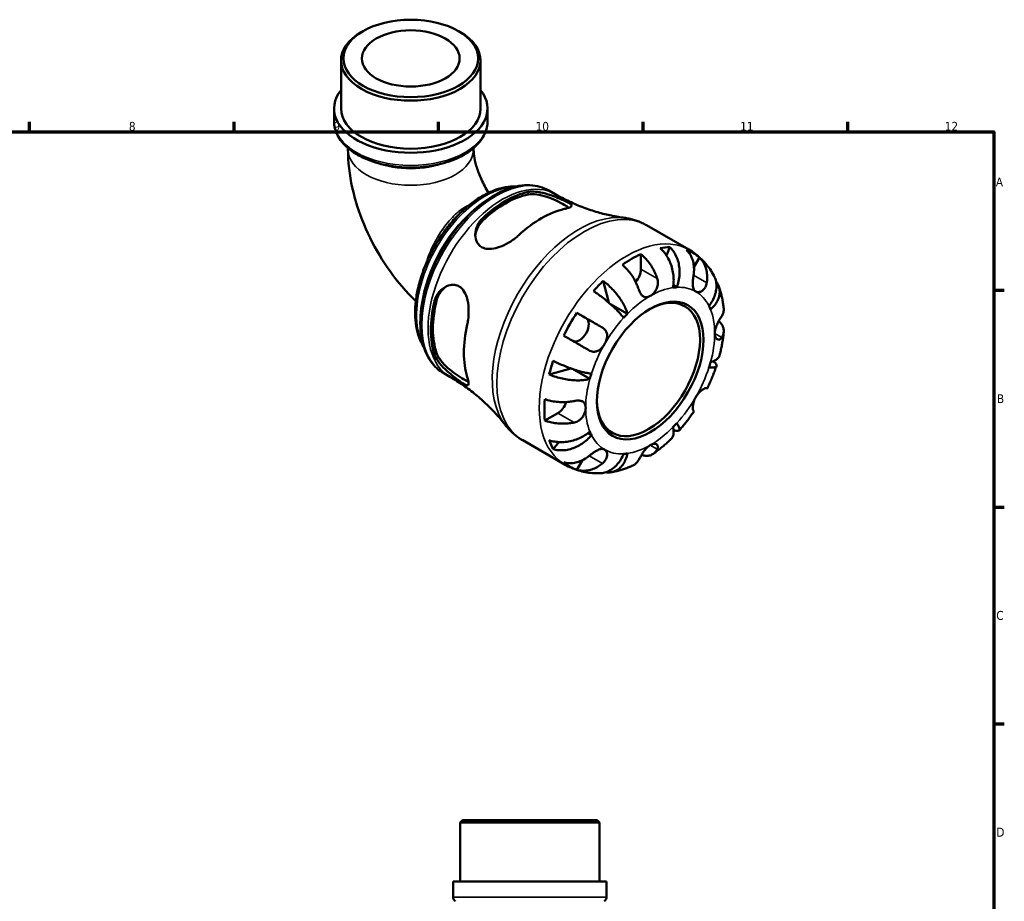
# Model space of a CAD drawing. Header units: millimetres. Extents: x 0 to 902, y -209 to 612.
# Tile 5 of 5: x 487 to 825, y 310 to 612. Entities that reach past the tile are written whole.
import ezdxf

# ---------------------------------------------------------------- set-up
doc = ezdxf.new("R2010")
doc.units = ezdxf.units.MM
for name, color, linetype, lineweight in [('Border (ANSI)', 7, 'Continuous', 70), ('Visible (ANSI)', 7, 'Continuous', 50), ('Visible Narrow (ANSI)', 7, 'Continuous', 35)]:
    doc.layers.add(name, color=color, linetype=linetype, lineweight=lineweight)
doc.styles.add('Note Text (ANSI)', font='tahoma.ttf')

# ---------------------------------------------------------------- blocks, each defined once
blk = doc.blocks.new('Borders Default Border')
at = {"layer": 'Border (ANSI)'}
for p, q in [((490.58, 574), (490.58, 577.45)), ((560.67, 574), (560.67, 577.45)), ((630.75, 574), (630.75, 577.45)), ((700.83, 574), (700.83, 577.45)), ((770.92, 574), (770.92, 577.45)), ((821, 519.75), (824.45, 519.75)), ((821, 445.5), (824.45, 445.5)), ((821, 371.25), (824.45, 371.25))]:
    blk.add_line(p, q, dxfattribs=at)
at = {"layer": 'Border (ANSI)', "flags": 128}
blk.add_lwpolyline([(20, 20), (20, 574), (821, 574), (821, 20), (20, 20)], dxfattribs=at)
at = {"layer": 'Border (ANSI)', "attachment_point": 7, "style": 'Note Text (ANSI)'}
for s, insert, char_height in [('8', (524.63, 574.33), 3.05), ('9', (594.7, 574.34), 3.05), ('10', (663.96, 574.34), 3.048), ('11', (734.04, 574.4), 3.048), ('12', (804.13, 574.4), 3.048), ('A', (821.63, 555.35), 3.05), ('B', (821.99, 481.1), 3.05), ('C', (821.8, 406.8), 3.05), ('D', (821.81, 332.6), 3.05)]:
    blk.add_mtext(s, dxfattribs=dict(at, insert=insert, char_height=char_height))

msp = doc.modelspace()

# ---------------------------------------------------------------- linework, layer by layer
at = {"layer": 'Visible (ANSI)'}
for p, q in [((604.835, 608.535), (604.231, 608.185)), ((637.56, 608.535), (638.163, 608.185)), ((597.296, 582.016), (597.296, 598.49)), ((645.099, 582.016), (645.099, 598.49)), ((594.905, 577.668), (594.905, 582.016)), ((647.489, 577.668), (647.489, 582.016)), ((599.686, 568.473), (599.686, 568.116)), ((642.708, 568.473), (642.708, 568.116)), ((668.525, 553.936), (670.675, 552.698)), ((701.95, 542.044), (716.475, 533.68)), ((709.936, 534.541), (708.8, 531.659)), ((700.04, 532.13), (700.04, 526.993)), ((720.124, 531.029), (718.22, 527.731)), ((687.099, 522.98), (689.007, 515.548)), ((712.327, 520.791), (711.152, 521.467)), ((695.423, 511.682), (689.597, 515.037)), ((678.091, 512.027), (681.233, 510.204)), ((676.035, 493.003), (668.604, 490.946)), ((682.546, 489.379), (676.586, 492.811)), ((632.47, 491.325), (634.62, 490.087)), ((671.578, 477.697), (667.136, 475.139)), ((683.088, 470.147), (681.91, 470.825)), ((659.532, 468.385), (674.058, 460.02)), ((671.919, 467.773), (669.979, 465.335)), ((680.013, 461.554), (678.091, 458.227)), ((638.948, 338.241), (638.098, 337.391)), ((685.901, 337.391), (638.098, 337.391)), ((638.098, 317.241), (638.098, 337.391)), ((638.948, 338.241), (685.051, 338.241)), ((685.051, 338.241), (685.901, 337.391)), ((685.901, 317.241), (685.901, 337.391)), ((688.291, 317.241), (635.708, 317.241)), ((635.708, 311.923), (635.708, 317.241)), ((688.291, 311.923), (688.291, 317.241))]:
    msp.add_line(p, q, dxfattribs=at)
for centre, start, end in [((637.408, 311.923), 180, 240), ((686.591, 311.923), 300, 0)]:
    msp.add_arc(centre, 1.7, start, end, dxfattribs=at)
for centre, major_axis, ratio in [((621.197, 599.184), (-23.052, 0), 0.5758617), ((621.197, 599.184), (-16.731, 0), 0.5758617), ((703.221, 492.269), (-12.9, -22.401), 0.5780931)]:
    msp.add_ellipse(centre, major_axis=major_axis, ratio=ratio, dxfattribs=at)
for centre, major_axis, ratio, start_param, end_param in [((621.197, 598.49), (-23.901, 0), 0.5758617, 5.5016397, 10.2063236), ((621.197, 582.016), (-26.292, 0), 0.5758617, 5.8534856, 9.8544776), ((621.197, 582.016), (-23.901, 0), 0.5758617, 0, 3.1415926), ((653.627, 520.829), (18.032, 31.312), 0.5780931, 0.4741244, 1.0928045), ((653.627, 520.829), (17.529, 30.439), 0.5780931, 0.4649382, 1.1019907), ((666.001, 513.703), (-18.783, -32.618), 0.5780931, 3.6284831, 4.2216311), ((696.858, 495.934), (21.095, 36.633), 0.5780931, 0.3306277, 0.450903), ((696.858, 495.934), (21.095, 36.633), 0.5780931, 6.1745978, 6.3879054), ((696.858, 495.934), (21.095, 36.633), 0.5780931, 0.6768107, 0.8901182), ((696.858, 525.161), (-2.246, -3.9), 0.5780931, 1.2314921, 2.3542608), ((696.858, 495.934), (21.095, 36.633), 0.5780931, 1.1160259, 1.2363012), ((703.221, 492.269), (15.595, 27.081), 0.5780931, 0.3587599, 0.4227708), ((653.627, 520.829), (17.529, 30.439), 0.5780931, 2.0357346, 2.672787), ((702.62, 492.615), (12.476, 21.665), 0.5780931, 2.3710544, 7.0537236), ((653.627, 520.829), (18.032, 31.312), 0.5780931, 2.0449208, 2.6636008), ((703.221, 492.269), (15.595, 27.081), 0.5780931, 5.8565471, 5.920558), ((696.858, 495.934), (21.095, 36.633), 0.5780931, 1.4622089, 1.6755164), ((678.983, 506.307), (2.246, 3.9), 0.5780931, 3.2061083, 6.2812516), ((703.221, 492.269), (-15.595, -27.081), 0.5780931, 4.2857507, 4.3497617), ((666.001, 513.703), (-18.783, -32.618), 0.5780931, 5.1992795, 5.7924274), ((696.858, 495.934), (21.095, 36.633), 0.5780931, 1.901424, 2.0216994), ((703.221, 492.269), (15.595, 27.081), 0.5780931, 5.0711489, 5.1351598), ((703.221, 492.269), (-15.595, -27.081), 0.5780931, 5.0711489, 5.1351598), ((696.858, 495.934), (21.095, 36.633), 0.5780931, 2.247607, 2.4609145), ((671.578, 481.376), (-2.246, -3.9), 0.5780931, 0.7834645, 1.9135438), ((703.221, 492.269), (15.595, 27.081), 0.5780931, 4.2857507, 4.3497617), ((703.221, 492.269), (-15.595, -27.081), 0.5780931, 5.8565471, 5.920558), ((696.858, 495.934), (-21.095, -36.633), 0.5780931, 5.8284149, 5.9486902), ((703.221, 492.269), (-15.595, -27.081), 0.5780931, 0.3587599, 0.4227708), ((696.858, 495.934), (-21.095, -36.633), 0.5780931, 6.1745978, 6.3879054)]:
    msp.add_ellipse(centre, major_axis=major_axis, ratio=ratio, start_param=start_param, end_param=end_param, dxfattribs=at)
for points, knots in [([(594.905, 577.668), (594.905, 576.046), (595.314, 574.43), (596.892, 571.32), (598.104, 569.839), (601.263, 567.11), (603.262, 565.886), (607.8, 563.877), (610.347, 563.097), (615.702, 562.059), (618.51, 561.799), (624.114, 561.814), (626.91, 562.088), (632.231, 563.148), (634.754, 563.934), (639.285, 565.968), (641.291, 567.218), (644.538, 570.087), (645.791, 571.706), (647.172, 574.81), (647.489, 576.237), (647.489, 577.668)], [3.9269908, 3.9269908, 3.9269908, 3.9269908, 4.2112861, 4.2112861, 4.5150346, 4.5150346, 4.8422618, 4.8422618, 5.1732346, 5.1732346, 5.5024105, 5.5024105, 5.830758, 5.830758, 6.1599756, 6.1599756, 6.4909704, 6.4909704, 6.8177877, 6.8177877, 7.0685835, 7.0685835, 7.0685835, 7.0685835]), ([(599.686, 568.116), (599.686, 563.674), (600.219, 559.289), (602.107, 550.673), (603.466, 546.441), (606.884, 538.229), (608.945, 534.25), (613.675, 526.688), (616.345, 523.104), (620.456, 518.487), (621.665, 517.221), (622.917, 516.004)], [3.1415927, 3.1415927, 3.1415927, 3.1415927, 3.4237725, 3.4237725, 3.7059523, 3.7059523, 3.9881321, 3.9881321, 4.270312, 4.270312, 4.3819193, 4.3819193, 4.3819193, 4.3819193]), ([(642.708, 568.116), (642.708, 567.505), (642.759, 566.711), (643.041, 564.793), (643.285, 563.648), (644.021, 561.098), (644.532, 559.679), (645.821, 556.736), (646.613, 555.211), (647.611, 553.564), (647.729, 553.373), (647.848, 553.183)], [3.14159265, 3.14159265, 3.14159265, 3.14159265, 3.32468898, 3.32468898, 3.52255841, 3.52255841, 3.73702857, 3.73702857, 3.96352135, 3.96352135, 3.99348302, 3.99348302, 3.99348302, 3.99348302]), ([(657.192, 555.29), (657.167, 555.292), (657.143, 555.293), (655.98, 555.341), (654.809, 555.259), (652.389, 554.844), (651.138, 554.502), (648.6, 553.564), (647.312, 552.963), (644.743, 551.523), (643.462, 550.681), (640.944, 548.784), (639.707, 547.729), (637.307, 545.436), (636.144, 544.198), (633.92, 541.573), (632.859, 540.186), (630.863, 537.297), (629.927, 535.795), (628.204, 532.713), (627.416, 531.134), (626.006, 527.934), (625.385, 526.314), (624.325, 523.071), (623.887, 521.449), (623.206, 518.241), (622.964, 516.655), (622.686, 513.558), (622.651, 512.047), (622.794, 509.141), (622.972, 507.745), (623.541, 505.114), (623.931, 503.877), (624.765, 501.955), (625.15, 501.22), (625.583, 500.533)], [7.3609946, 7.3609946, 7.3609946, 7.3609946, 7.3643315, 7.3643315, 7.5183381, 7.5183381, 7.6780381, 7.6780381, 7.8410816, 7.8410816, 8.0053112, 8.0053112, 8.1695786, 8.1695786, 8.3335213, 8.3335213, 8.4971039, 8.4971039, 8.6604588, 8.6604588, 8.8237303, 8.8237303, 8.9871155, 8.9871155, 9.1507574, 9.1507574, 9.3147699, 9.3147699, 9.4791123, 9.4791123, 9.6432832, 9.6432832, 9.8059055, 9.8059055, 9.9157537, 9.9157537, 9.9157537, 9.9157537]), ([(668.525, 553.936), (666.591, 555.05), (664.374, 555.662), (659.558, 555.86), (656.944, 555.398), (651.521, 553.425), (648.706, 551.856), (643.232, 547.783), (640.575, 545.272), (635.698, 539.582), (633.476, 536.406), (629.678, 529.707), (628.1, 526.184), (625.744, 519.127), (624.966, 515.593), (624.306, 508.846), (624.427, 505.635), (625.605, 499.881), (626.657, 497.328), (629.342, 493.622), (630.797, 492.288), (632.47, 491.325)], [5.4997209, 5.4997209, 5.4997209, 5.4997209, 5.7929356, 5.7929356, 6.1019464, 6.1019464, 6.4276795, 6.4276795, 6.7555425, 6.7555425, 7.0820997, 7.0820997, 7.4080963, 7.4080963, 7.7347334, 7.7347334, 8.0626536, 8.0626536, 8.3877728, 8.3877728, 8.6413135, 8.6413135, 8.6413135, 8.6413135]), ([(661.405, 553.446), (661.734, 553.514), (662.087, 553.558), (663.406, 553.631), (664.471, 553.531), (666.737, 553.089), (667.942, 552.741), (670.016, 552.027), (670.884, 551.693), (672.358, 551.089), (672.967, 550.827), (674.089, 550.321), (674.58, 550.088), (675.526, 549.597), (675.901, 549.364), (676.404, 548.889), (676.414, 548.666), (675.932, 548.257), (675.487, 548.068), (674.521, 547.786), (674.171, 547.698), (673.779, 547.61)], [-3.0744805, -3.0744805, -3.0744805, -3.0744805, -2.9275472, -2.9275472, -2.5564656, -2.5564656, -2.1770295, -2.1770295, -1.8962541, -1.8962541, -1.6711798, -1.6711798, -1.4362173, -1.4362173, -1.1221314, -1.1221314, -0.7060755, -0.7060755, -0.3297742, -0.3297742, -0.1550611, -0.1550611, -0.1550611, -0.1550611]), ([(661.405, 552.58), (662.217, 552.738), (663.235, 552.747), (665.444, 552.45), (666.635, 552.146), (668.794, 551.429), (669.914, 550.979), (672.015, 550.016), (672.995, 549.506), (674.393, 548.701), (674.932, 548.357), (675.348, 548.044)], [1.3355026, 1.3355026, 1.3355026, 1.3355026, 1.6984425, 1.6984425, 2.0613825, 2.0613825, 2.3942509, 2.3942509, 2.7271193, 2.7271193, 2.9874298, 2.9874298, 2.9874298, 2.9874298]), ([(670.675, 552.698), (672.248, 551.792), (673.858, 550.951), (677.109, 549.416), (678.75, 548.722), (682.02, 547.49), (683.648, 546.951), (686.847, 546.027), (688.419, 545.641), (691.467, 545.011), (692.944, 544.766), (694.358, 544.583)], [5.49972085, 5.49972085, 5.49972085, 5.49972085, 5.54682822, 5.54682822, 5.59393559, 5.59393559, 5.64104296, 5.64104296, 5.68815033, 5.68815033, 5.7352577, 5.7352577, 5.7352577, 5.7352577]), ([(658.223, 538.652), (657.828, 538.285), (657.4, 537.925), (655.975, 536.83), (654.902, 536.146), (652.679, 534.993), (651.522, 534.523), (649.389, 533.98), (648.402, 533.865), (646.827, 534.015), (646.215, 534.182), (645.16, 534.725), (644.723, 535.08), (643.927, 536.053), (643.623, 536.697), (643.221, 538.349), (643.234, 539.391), (643.718, 541.475), (644.205, 542.518), (645.191, 543.814), (645.505, 544.163), (645.849, 544.488)], [-3.1190111, -3.1190111, -3.1190111, -3.1190111, -2.9425218, -2.9425218, -2.5658323, -2.5658323, -2.1866341, -2.1866341, -1.8519842, -1.8519842, -1.611527, -1.611527, -1.3870833, -1.3870833, -1.11061, -1.11061, -0.7372166, -0.7372166, -0.3497412, -0.3497412, -0.1958212, -0.1958212, -0.1958212, -0.1958212]), ([(643.305, 538.341), (643.365, 539.161), (643.566, 540.019), (644.355, 541.875), (645.036, 542.844), (645.849, 543.621)], [0.74366316, 0.74366316, 0.74366316, 0.74366316, 1.02867671, 1.02867671, 1.39161666, 1.39161666, 1.39161666, 1.39161666]), ([(701.95, 542.044), (701.483, 542.313), (701.004, 542.564), (700.029, 543.024), (699.532, 543.234), (698.525, 543.614), (698.014, 543.783), (696.983, 544.081), (696.462, 544.21), (695.414, 544.426), (694.887, 544.514), (694.358, 544.583)], [5.49972085, 5.49972085, 5.49972085, 5.49972085, 5.54682822, 5.54682822, 5.59393559, 5.59393559, 5.64104296, 5.64104296, 5.68815033, 5.68815033, 5.7352577, 5.7352577, 5.7352577, 5.7352577]), ([(711.02, 520.664), (711.144, 521.289), (711.23, 521.999), (711.286, 523.455), (711.254, 524.202), (711.106, 525.571), (710.975, 526.319), (710.604, 527.791), (710.362, 528.514), (709.842, 529.794), (709.515, 530.468), (708.774, 531.733), (708.36, 532.324), (707.559, 533.308), (707.1, 533.794), (706.616, 534.219)], [5.0161165, 5.0161165, 5.0161165, 5.0161165, 5.2257877, 5.2257877, 5.4354588, 5.4354588, 5.6443437, 5.6443437, 5.8532286, 5.8532286, 6.0615671, 6.0615671, 6.2699056, 6.2699056, 6.472482, 6.472482, 6.472482, 6.472482]), ([(709.936, 534.541), (710.393, 534.113), (710.811, 533.624), (711.517, 532.63), (711.867, 532.033), (712.454, 530.753), (712.692, 530.07), (713.033, 528.773), (713.168, 528.04), (713.31, 526.546), (713.317, 525.785), (713.232, 524.393), (713.13, 523.634), (712.803, 522.151), (712.577, 521.428), (712.327, 520.791)], [0.2134337, 0.2134337, 0.2134337, 0.2134337, 0.41601, 0.41601, 0.6243485, 0.6243485, 0.832687, 0.832687, 1.0415719, 1.0415719, 1.2504568, 1.2504568, 1.4601279, 1.4601279, 1.6697991, 1.6697991, 1.6697991, 1.6697991]), ([(718.092, 524.969), (718.177, 525.498), (718.231, 526.053), (718.265, 527.322), (718.213, 528.031), (718.011, 529.285), (717.843, 529.947), (717.375, 531.19), (717.076, 531.772), (716.445, 532.741), (716.059, 533.219), (715.624, 533.64)], [5.50227189, 5.50227189, 5.50227189, 5.50227189, 5.66172607, 5.66172607, 5.87111315, 5.87111315, 6.07951382, 6.07951382, 6.28791448, 6.28791448, 6.49007585, 6.49007585, 6.49007585, 6.49007585]), ([(724.999, 524.883), (724.61, 525.587), (724.184, 526.277), (723.26, 527.619), (722.76, 528.27), (721.688, 529.522), (721.114, 530.123), (719.898, 531.261), (719.255, 531.798), (717.908, 532.798), (717.204, 533.26), (716.475, 533.68)], [5.16364293, 5.16364293, 5.16364293, 5.16364293, 5.23085852, 5.23085852, 5.2980741, 5.2980741, 5.36528969, 5.36528969, 5.43250527, 5.43250527, 5.49972085, 5.49972085, 5.49972085, 5.49972085]), ([(700.04, 532.13), (700.548, 531.716), (701.045, 531.248), (701.939, 530.304), (702.416, 529.74), (703.305, 528.537), (703.718, 527.9), (704.413, 526.693), (704.759, 526.013), (705.284, 524.798), (705.484, 524.267), (705.649, 523.763)], [0.21343841, 0.21343841, 0.21343841, 0.21343841, 0.41559978, 0.41559978, 0.62400044, 0.62400044, 0.8324011, 0.8324011, 1.04178819, 1.04178819, 1.20124236, 1.20124236, 1.20124236, 1.20124236]), ([(720.124, 531.029), (720.559, 530.608), (720.945, 530.129), (721.576, 529.16), (721.875, 528.578), (722.343, 527.335), (722.511, 526.674), (722.713, 525.419), (722.765, 524.71), (722.731, 523.441), (722.677, 522.886), (722.592, 522.358)], [0.21343841, 0.21343841, 0.21343841, 0.21343841, 0.41559978, 0.41559978, 0.62400044, 0.62400044, 0.8324011, 0.8324011, 1.04178819, 1.04178819, 1.20124236, 1.20124236, 1.20124236, 1.20124236]), ([(699.285, 520.098), (699.12, 520.602), (698.92, 521.133), (698.395, 522.348), (698.049, 523.028), (697.354, 524.235), (696.941, 524.873), (696.052, 526.075), (695.575, 526.639), (694.681, 527.583), (694.184, 528.051), (693.676, 528.465)], [5.50227189, 5.50227189, 5.50227189, 5.50227189, 5.66172607, 5.66172607, 5.87111315, 5.87111315, 6.07951382, 6.07951382, 6.28791448, 6.28791448, 6.49007585, 6.49007585, 6.49007585, 6.49007585]), ([(687.099, 522.98), (687.635, 522.585), (688.173, 522.145), (689.16, 521.268), (689.7, 520.749), (690.739, 519.656), (691.238, 519.081), (692.107, 518.002), (692.556, 517.398), (693.376, 516.184), (693.746, 515.574), (694.351, 514.468), (694.641, 513.87), (695.116, 512.719), (695.299, 512.164), (695.423, 511.682)], [0.2134337, 0.2134337, 0.2134337, 0.2134337, 0.41601, 0.41601, 0.6243485, 0.6243485, 0.832687, 0.832687, 1.0415719, 1.0415719, 1.2504568, 1.2504568, 1.4601279, 1.4601279, 1.6697991, 1.6697991, 1.6697991, 1.6697991]), ([(705.649, 523.763), (705.718, 523.553), (705.772, 523.336), (705.85, 522.898), (705.873, 522.676), (705.888, 522.172), (705.871, 521.89), (705.751, 521.104), (705.593, 520.615), (705.121, 519.654), (704.802, 519.2), (704.06, 518.395), (703.643, 518.06), (703.221, 517.817)], [-0.72877811, -0.72877811, -0.72877811, -0.72877811, -0.65864576, -0.65864576, -0.58948737, -0.58948737, -0.50282865, -0.50282865, -0.34782332, -0.34782332, -0.17870564, -0.17870564, 0, 0, 0, 0]), ([(718.846, 519.332), (718.676, 519.431), (718.526, 519.563), (718.26, 519.901), (718.149, 520.11), (717.946, 520.674), (717.876, 521.051), (717.812, 521.873), (717.814, 522.305), (717.856, 523.075), (717.885, 523.397), (717.955, 524.032), (717.996, 524.343), (718.058, 524.757), (718.075, 524.863), (718.092, 524.969)], [0, 0, 0, 0, 0.10230486, 0.10230486, 0.2116531, 0.2116531, 0.35868741, 0.35868741, 0.49861539, 0.49861539, 0.59613895, 0.59613895, 0.69034298, 0.69034298, 0.72355027, 0.72355027, 0.72355027, 0.72355027]), ([(723.355, 514.39), (723.781, 514.926), (724.198, 515.538), (724.899, 516.804), (725.184, 517.457), (725.593, 518.661), (725.755, 519.324), (725.929, 520.634), (725.942, 521.282), (725.847, 522.436), (725.731, 523.048), (725.398, 524.072), (725.21, 524.498), (724.998, 524.883)], [5.0161165, 5.0161165, 5.0161165, 5.0161165, 5.2257877, 5.2257877, 5.4354588, 5.4354588, 5.6443437, 5.6443437, 5.8532286, 5.8532286, 6.0615671, 6.0615671, 6.2218679, 6.2218679, 6.2218679, 6.2218679]), ([(629.29, 515.807), (629.395, 516.247), (629.532, 516.674), (630.127, 518.121), (630.745, 519.038), (632.259, 520.529), (633.163, 521.097), (634.818, 521.627), (635.541, 521.705), (636.802, 521.529), (637.335, 521.34), (638.335, 520.727), (638.783, 520.303), (639.684, 519.1), (640.075, 518.265), (640.741, 516.139), (640.942, 514.782), (641.059, 512.156), (641.002, 510.883), (640.765, 509.106), (640.668, 508.56), (640.548, 508.038)], [-3.0744805, -3.0744805, -3.0744805, -3.0744805, -2.9275472, -2.9275472, -2.5564656, -2.5564656, -2.1770295, -2.1770295, -1.8962541, -1.8962541, -1.6711798, -1.6711798, -1.4362173, -1.4362173, -1.1221314, -1.1221314, -0.7060755, -0.7060755, -0.3297742, -0.3297742, -0.1550611, -0.1550611, -0.1550611, -0.1550611]), ([(630.039, 516.238), (630.307, 517.332), (630.806, 518.408), (632.024, 520.027), (632.673, 520.635), (633.359, 521.1)], [1.33550259, 1.33550259, 1.33550259, 1.33550259, 1.69844254, 1.69844254, 1.98540173, 1.98540173, 1.98540173, 1.98540173]), ([(703.221, 517.817), (702.925, 517.647), (702.631, 517.525), (701.999, 517.373), (701.669, 517.368), (701.074, 517.524), (700.811, 517.668), (700.353, 518.066), (700.158, 518.3), (699.868, 518.75), (699.763, 518.939), (699.578, 519.323), (699.496, 519.515), (699.373, 519.84), (699.328, 519.968), (699.285, 520.098)], [0, 0, 0, 0, 0.1255823, 0.1255823, 0.27758688, 0.27758688, 0.41565829, 0.41565829, 0.53558864, 0.53558864, 0.6106285, 0.6106285, 0.67830711, 0.67830711, 0.7205994, 0.7205994, 0.7205994, 0.7205994]), ([(722.592, 522.358), (722.571, 522.225), (722.544, 522.093), (722.445, 521.673), (722.353, 521.395), (722.116, 520.854), (721.97, 520.597), (721.564, 520.036), (721.288, 519.767), (720.629, 519.317), (720.247, 519.173), (719.499, 519.09), (719.144, 519.159), (718.846, 519.332)], [-0.72474413, -0.72474413, -0.72474413, -0.72474413, -0.68292689, -0.68292689, -0.58946764, -0.58946764, -0.49014387, -0.49014387, -0.34933517, -0.34933517, -0.17856496, -0.17856496, 0, 0, 0, 0]), ([(725.763, 522.783), (725.899, 522.614), (726.021, 522.444), (726.401, 521.855), (726.636, 521.368), (726.949, 520.351), (727.027, 519.821), (727.048, 518.831), (726.992, 518.281), (726.722, 517.181), (726.509, 516.632), (726.003, 515.642), (725.663, 515.111), (724.849, 514.095), (724.375, 513.61), (723.897, 513.191)], [0.3325797, 0.3325797, 0.3325797, 0.3325797, 0.41601, 0.41601, 0.6243485, 0.6243485, 0.832687, 0.832687, 1.0415719, 1.0415719, 1.2504568, 1.2504568, 1.4601279, 1.4601279, 1.6697991, 1.6697991, 1.6697991, 1.6697991]), ([(728.41, 513.56), (728.356, 514.075), (728.291, 514.589), (728.138, 515.612), (728.05, 516.122), (727.849, 517.138), (727.737, 517.643), (727.486, 518.649), (727.348, 519.15), (727.045, 520.145), (726.88, 520.639), (726.701, 521.13)], [4.82600357, 4.82600357, 4.82600357, 4.82600357, 4.87035725, 4.87035725, 4.91471093, 4.91471093, 4.95906462, 4.95906462, 5.0034183, 5.0034183, 5.04777198, 5.04777198, 5.04777198, 5.04777198]), ([(694.116, 510.304), (693.866, 510.652), (693.543, 511.06), (692.797, 511.925), (692.373, 512.382), (691.534, 513.241), (691.041, 513.721), (689.992, 514.693), (689.436, 515.184), (688.388, 516.074), (687.799, 516.555), (686.607, 517.487), (686.003, 517.938), (684.92, 518.714), (684.343, 519.112), (683.78, 519.479)], [5.0161165, 5.0161165, 5.0161165, 5.0161165, 5.2257877, 5.2257877, 5.4354588, 5.4354588, 5.6443437, 5.6443437, 5.8532286, 5.8532286, 6.0615671, 6.0615671, 6.2699056, 6.2699056, 6.472482, 6.472482, 6.472482, 6.472482]), ([(727.746, 510.939), (727.935, 511.238), (728.094, 511.56), (728.359, 512.317), (728.429, 512.756), (728.431, 513.288), (728.424, 513.423), (728.409, 513.56)], [5.50227189, 5.50227189, 5.50227189, 5.50227189, 5.66172607, 5.66172607, 5.87111315, 5.87111315, 5.93913111, 5.93913111, 5.93913111, 5.93913111]), ([(678.091, 512.027), (678.674, 511.691), (679.282, 511.34), (680.438, 510.673), (681.092, 510.296), (682.404, 509.539), (683.061, 509.159), (684.25, 508.473), (684.89, 508.103), (685.973, 507.476), (686.427, 507.214), (686.842, 506.974)], [0.21343841, 0.21343841, 0.21343841, 0.21343841, 0.41559978, 0.41559978, 0.62400044, 0.62400044, 0.8324011, 0.8324011, 1.04178819, 1.04178819, 1.20124236, 1.20124236, 1.20124236, 1.20124236]), ([(725.319, 504.994), (725.319, 505.322), (725.357, 505.669), (725.511, 506.427), (725.634, 506.835), (725.989, 507.781), (726.238, 508.309), (726.672, 509.138), (726.846, 509.448), (727.144, 509.96), (727.268, 510.168), (727.51, 510.563), (727.625, 510.748), (727.735, 510.922), (727.741, 510.931), (727.746, 510.939)], [-3.12621297, -3.12621297, -3.12621297, -3.12621297, -3.00592131, -3.00592131, -2.87295675, -2.87295675, -2.69789372, -2.69789372, -2.58338701, -2.58338701, -2.49547573, -2.49547573, -2.40310236, -2.40310236, -2.39831682, -2.39831682, -2.39831682, -2.39831682]), ([(686.842, 506.974), (686.947, 506.913), (687.048, 506.849), (687.362, 506.626), (687.557, 506.453), (687.907, 506.056), (688.057, 505.832), (688.34, 505.242), (688.436, 504.865), (688.498, 503.975), (688.431, 503.462), (688.131, 502.395), (687.894, 501.852), (687.596, 501.336)], [-0.72474413, -0.72474413, -0.72474413, -0.72474413, -0.68292689, -0.68292689, -0.58946764, -0.58946764, -0.49014387, -0.49014387, -0.34933517, -0.34933517, -0.17856496, -0.17856496, 0, 0, 0, 0]), ([(726.729, 509.235), (727.068, 508.922), (727.356, 508.595), (727.846, 507.912), (728.072, 507.493), (728.365, 506.637), (728.432, 506.2), (728.429, 505.398), (728.359, 504.959), (728.094, 504.202), (727.935, 503.88), (727.746, 503.582)], [0.23899129, 0.23899129, 0.23899129, 0.23899129, 0.41559978, 0.41559978, 0.62400044, 0.62400044, 0.8324011, 0.8324011, 1.04178819, 1.04178819, 1.20124236, 1.20124236, 1.20124236, 1.20124236]), ([(682.342, 499.179), (681.927, 499.42), (681.473, 499.682), (680.39, 500.308), (679.75, 500.678), (678.561, 501.365), (677.904, 501.745), (676.592, 502.502), (675.938, 502.879), (674.782, 503.546), (674.174, 503.897), (673.591, 504.233)], [5.50227189, 5.50227189, 5.50227189, 5.50227189, 5.66172607, 5.66172607, 5.87111315, 5.87111315, 6.07951382, 6.07951382, 6.28791448, 6.28791448, 6.49007585, 6.49007585, 6.49007585, 6.49007585]), ([(727.746, 503.582), (727.688, 503.489), (727.626, 503.404), (727.453, 503.197), (727.337, 503.091), (727.078, 502.922), (726.936, 502.865), (726.574, 502.812), (726.355, 502.86), (725.915, 503.134), (725.707, 503.387), (725.403, 504.073), (725.319, 504.508), (725.319, 504.994)], [-0.71968867, -0.71968867, -0.71968867, -0.71968867, -0.66913349, -0.66913349, -0.58448293, -0.58448293, -0.49008499, -0.49008499, -0.34765985, -0.34765985, -0.17827673, -0.17827673, 0, 0, 0, 0]), ([(726.976, 497.456), (727.115, 497.988), (727.246, 498.52), (727.49, 499.587), (727.604, 500.12), (727.814, 501.187), (727.91, 501.721), (728.085, 502.789), (728.163, 503.323), (728.302, 504.389), (728.363, 504.923), (728.413, 505.455)], [4.37131068, 4.37131068, 4.37131068, 4.37131068, 4.41626876, 4.41626876, 4.46122684, 4.46122684, 4.50618492, 4.50618492, 4.551143, 4.551143, 4.59610108, 4.59610108, 4.59610108, 4.59610108]), ([(687.596, 501.336), (687.426, 501.041), (687.237, 500.758), (686.812, 500.21), (686.576, 499.949), (685.987, 499.411), (685.626, 499.161), (684.883, 498.822), (684.51, 498.728), (683.865, 498.698), (683.6, 498.722), (683.085, 498.838), (682.837, 498.927), (682.51, 499.086), (682.425, 499.131), (682.342, 499.179)], [0, 0, 0, 0, 0.10230486, 0.10230486, 0.2116531, 0.2116531, 0.35868741, 0.35868741, 0.49861539, 0.49861539, 0.59613895, 0.59613895, 0.69034298, 0.69034298, 0.72355027, 0.72355027, 0.72355027, 0.72355027]), ([(640.548, 490.052), (640.669, 489.665), (640.767, 489.313), (641.003, 488.332), (641.059, 487.85), (640.946, 487.253), (640.774, 487.139), (640.177, 487.263), (639.782, 487.46), (638.862, 488.034), (638.411, 488.34), (637.411, 489.054), (636.885, 489.443), (635.642, 490.398), (634.932, 490.969), (633.298, 492.377), (632.401, 493.23), (630.836, 494.993), (630.176, 495.906), (629.545, 497.142), (629.399, 497.486), (629.29, 497.821)], [-3.1190111, -3.1190111, -3.1190111, -3.1190111, -2.9425218, -2.9425218, -2.5658323, -2.5658323, -2.1866341, -2.1866341, -1.8519842, -1.8519842, -1.611527, -1.611527, -1.3870833, -1.3870833, -1.11061, -1.11061, -0.7372166, -0.7372166, -0.3497412, -0.3497412, -0.1958212, -0.1958212, -0.1958212, -0.1958212]), ([(640.96, 488.434), (640.475, 488.636), (639.898, 488.933), (639.275, 489.291), (638.49, 489.743), (637.559, 490.336), (635.674, 491.672), (634.724, 492.418), (633.024, 493.93), (632.166, 494.811), (630.806, 496.579), (630.307, 497.467), (630.039, 498.252)], [-0.2643037, -0.2643037, -0.2643037, -0.2643037, 0, 0, 0, 0.3328684, 0.3328684, 0.6657368, 0.6657368, 1.0286767, 1.0286767, 1.3916167, 1.3916167, 1.3916167, 1.3916167]), ([(723.897, 495.158), (724.375, 495.291), (724.849, 495.463), (725.663, 495.867), (726.003, 496.099), (726.509, 496.56), (726.722, 496.832), (726.907, 497.232), (726.947, 497.344), (726.976, 497.456)], [5.01611651, 5.01611651, 5.01611651, 5.01611651, 5.22578768, 5.22578768, 5.43545884, 5.43545884, 5.64434374, 5.64434374, 5.72233752, 5.72233752, 5.72233752, 5.72233752]), ([(669.979, 495.576), (670.579, 495.273), (671.213, 494.972), (672.427, 494.423), (673.119, 494.126), (674.523, 493.559), (675.233, 493.29), (676.528, 492.827), (677.231, 492.59), (678.596, 492.166), (679.258, 491.979), (680.421, 491.679), (681.028, 491.54), (682.148, 491.323), (682.662, 491.246), (683.088, 491.202)], [0.2134337, 0.2134337, 0.2134337, 0.2134337, 0.41601, 0.41601, 0.6243485, 0.6243485, 0.832687, 0.832687, 1.0415719, 1.0415719, 1.2504568, 1.2504568, 1.4601279, 1.4601279, 1.6697991, 1.6697991, 1.6697991, 1.6697991]), ([(722.75, 486.132), (722.995, 486.634), (723.233, 487.138), (723.695, 488.15), (723.92, 488.659), (724.354, 489.681), (724.565, 490.194), (724.971, 491.225), (725.166, 491.741), (725.543, 492.778), (725.724, 493.298), (725.897, 493.819)], [4.04637386, 4.04637386, 4.04637386, 4.04637386, 4.09079781, 4.09079781, 4.13522176, 4.13522176, 4.17964571, 4.17964571, 4.22406965, 4.22406965, 4.2684936, 4.2684936, 4.2684936, 4.2684936]), ([(724.83, 495.474), (725.11, 495.237), (725.361, 494.994), (725.731, 494.543), (725.847, 494.336), (725.942, 493.999), (725.929, 493.838), (725.755, 493.576), (725.593, 493.475), (725.184, 493.341), (724.899, 493.295), (724.198, 493.27), (723.781, 493.291), (723.355, 493.336)], [0.4227025, 0.4227025, 0.4227025, 0.4227025, 0.6243485, 0.6243485, 0.832687, 0.832687, 1.0415719, 1.0415719, 1.2504568, 1.2504568, 1.4601279, 1.4601279, 1.6697991, 1.6697991, 1.6697991, 1.6697991]), ([(653.526, 473.676), (652.658, 474.807), (651.705, 475.962), (649.629, 478.282), (648.507, 479.448), (646.102, 481.751), (644.819, 482.889), (642.112, 485.098), (640.688, 486.17), (637.728, 488.211), (636.193, 489.181), (634.62, 490.087)], [2.12259135, 2.12259135, 2.12259135, 2.12259135, 2.16969872, 2.16969872, 2.21680609, 2.21680609, 2.26391346, 2.26391346, 2.31102083, 2.31102083, 2.3581282, 2.3581282, 2.3581282, 2.3581282]), ([(682.546, 489.379), (682.068, 489.247), (681.497, 489.13), (680.264, 488.967), (679.602, 488.922), (678.342, 488.894), (677.629, 488.91), (676.168, 489.013), (675.421, 489.101), (674.053, 489.314), (673.305, 489.46), (671.838, 489.813), (671.119, 490.02), (669.865, 490.436), (669.215, 490.68), (668.604, 490.946)], [5.0161165, 5.0161165, 5.0161165, 5.0161165, 5.2257877, 5.2257877, 5.4354588, 5.4354588, 5.6443437, 5.6443437, 5.8532286, 5.8532286, 6.0615671, 6.0615671, 6.2699056, 6.2699056, 6.472482, 6.472482, 6.472482, 6.472482]), ([(718.846, 483.201), (719.017, 483.497), (719.207, 483.78), (719.628, 484.33), (719.86, 484.592), (720.419, 485.148), (720.746, 485.417), (721.348, 485.838), (721.618, 485.991), (722.01, 486.167), (722.15, 486.214), (722.378, 486.264), (722.467, 486.266), (722.555, 486.245), (722.575, 486.237), (722.592, 486.227)], [0, 0, 0, 0, 0.10230486, 0.10230486, 0.2116531, 0.2116531, 0.35868741, 0.35868741, 0.49861539, 0.49861539, 0.59613895, 0.59613895, 0.69034298, 0.69034298, 0.72355027, 0.72355027, 0.72355027, 0.72355027]), ([(722.592, 486.227), (722.677, 486.177), (722.731, 486.145), (722.765, 486.123), (722.713, 486.151), (722.591, 486.22), (722.568, 486.233), (722.542, 486.248)], [5.50227189, 5.50227189, 5.50227189, 5.50227189, 5.66172607, 5.66172607, 5.87111315, 5.87111315, 5.91357664, 5.91357664, 5.91357664, 5.91357664]), ([(667.136, 482.497), (667.749, 482.264), (668.404, 482.068), (669.668, 481.768), (670.396, 481.638), (671.882, 481.469), (672.641, 481.43), (674.034, 481.432), (674.796, 481.472), (676.11, 481.624), (676.669, 481.716), (677.188, 481.825)], [0.21343841, 0.21343841, 0.21343841, 0.21343841, 0.41559978, 0.41559978, 0.62400044, 0.62400044, 0.8324011, 0.8324011, 1.04178819, 1.04178819, 1.20124236, 1.20124236, 1.20124236, 1.20124236]), ([(718.092, 478.433), (718.071, 478.446), (718.05, 478.464), (717.985, 478.543), (717.945, 478.626), (717.877, 478.861), (717.85, 479.015), (717.812, 479.463), (717.814, 479.784), (717.895, 480.592), (717.99, 481.089), (718.315, 482.141), (718.549, 482.686), (718.846, 483.201)], [-0.72474413, -0.72474413, -0.72474413, -0.72474413, -0.68292689, -0.68292689, -0.58946764, -0.58946764, -0.49014387, -0.49014387, -0.34933517, -0.34933517, -0.17856496, -0.17856496, 0, 0, 0, 0]), ([(677.188, 481.825), (677.349, 481.859), (677.508, 481.888), (677.929, 481.951), (678.186, 481.977), (678.708, 481.994), (678.968, 481.982), (679.577, 481.894), (679.895, 481.788), (680.478, 481.433), (680.714, 481.163), (681.043, 480.462), (681.124, 480.03), (681.124, 479.544)], [-0.71968867, -0.71968867, -0.71968867, -0.71968867, -0.66913349, -0.66913349, -0.58448293, -0.58448293, -0.49008499, -0.49008499, -0.34765985, -0.34765985, -0.17827673, -0.17827673, 0, 0, 0, 0]), ([(681.124, 479.544), (681.124, 479.216), (681.087, 478.868), (680.927, 478.113), (680.796, 477.71), (680.382, 476.798), (680.067, 476.308), (679.415, 475.604), (679.129, 475.359), (678.58, 474.992), (678.33, 474.856), (677.798, 474.628), (677.517, 474.539), (677.218, 474.473), (677.203, 474.47), (677.188, 474.467)], [-3.12621297, -3.12621297, -3.12621297, -3.12621297, -3.00592131, -3.00592131, -2.87295675, -2.87295675, -2.69789372, -2.69789372, -2.58338701, -2.58338701, -2.49547573, -2.49547573, -2.40310236, -2.40310236, -2.39831682, -2.39831682, -2.39831682, -2.39831682]), ([(713.167, 471.771), (713.532, 472.182), (713.892, 472.598), (714.601, 473.442), (714.951, 473.87), (715.64, 474.736), (715.979, 475.175), (716.647, 476.062), (716.975, 476.511), (717.621, 477.417), (717.938, 477.876), (718.25, 478.338)], [3.58550183, 3.58550183, 3.58550183, 3.58550183, 3.62992429, 3.62992429, 3.67434675, 3.67434675, 3.71876921, 3.71876921, 3.76319168, 3.76319168, 3.80761414, 3.80761414, 3.80761414, 3.80761414]), ([(718.25, 478.338), (718.25, 478.338), (718.249, 478.339), (718.231, 478.35), (718.177, 478.383), (718.092, 478.433)], [1.01112418, 1.01112418, 1.01112418, 1.01112418, 1.04178819, 1.04178819, 1.20124236, 1.20124236, 1.20124236, 1.20124236]), ([(653.526, 473.676), (653.851, 473.253), (654.192, 472.842), (654.905, 472.044), (655.277, 471.658), (656.053, 470.916), (656.456, 470.559), (657.29, 469.878), (657.721, 469.554), (658.608, 468.942), (659.065, 468.654), (659.532, 468.385)], [2.12259135, 2.12259135, 2.12259135, 2.12259135, 2.16969872, 2.16969872, 2.21680609, 2.21680609, 2.26391346, 2.26391346, 2.31102083, 2.31102083, 2.3581282, 2.3581282, 2.3581282, 2.3581282]), ([(677.188, 474.467), (676.669, 474.358), (676.11, 474.266), (674.796, 474.114), (674.034, 474.074), (672.641, 474.072), (671.882, 474.111), (670.396, 474.28), (669.668, 474.41), (668.404, 474.711), (667.749, 474.906), (667.136, 475.139)], [5.50227189, 5.50227189, 5.50227189, 5.50227189, 5.66172607, 5.66172607, 5.87111315, 5.87111315, 6.07951382, 6.07951382, 6.28791448, 6.28791448, 6.49007585, 6.49007585, 6.49007585, 6.49007585]), ([(710.557, 469.02), (710.641, 469.103), (710.719, 469.194), (710.975, 469.558), (711.106, 469.881), (711.254, 470.553), (711.286, 470.965), (711.23, 471.875), (711.144, 472.373), (711.02, 472.855)], [0.96263834, 0.96263834, 0.96263834, 0.96263834, 1.04157188, 1.04157188, 1.25045677, 1.25045677, 1.46012794, 1.46012794, 1.66979911, 1.66979911, 1.66979911, 1.66979911]), ([(712.327, 474.233), (712.577, 473.886), (712.803, 473.534), (713.13, 472.91), (713.232, 472.639), (713.317, 472.214), (713.31, 472.021), (713.168, 471.735), (713.033, 471.642), (712.692, 471.552), (712.454, 471.546), (711.883, 471.637), (711.555, 471.727), (711.217, 471.846)], [5.0161165, 5.0161165, 5.0161165, 5.0161165, 5.2257877, 5.2257877, 5.4354588, 5.4354588, 5.6443437, 5.6443437, 5.8532286, 5.8532286, 6.0615671, 6.0615671, 6.2585762, 6.2585762, 6.2585762, 6.2585762]), ([(668.604, 468.381), (669.215, 468.176), (669.865, 468.022), (671.119, 467.821), (671.838, 467.759), (673.305, 467.751), (674.053, 467.805), (675.421, 467.995), (676.168, 468.148), (677.629, 468.561), (678.342, 468.823), (679.602, 469.378), (680.264, 469.724), (681.497, 470.498), (682.068, 470.928), (682.546, 471.346)], [0.2134337, 0.2134337, 0.2134337, 0.2134337, 0.41601, 0.41601, 0.6243485, 0.6243485, 0.832687, 0.832687, 1.0415719, 1.0415719, 1.2504568, 1.2504568, 1.4601279, 1.4601279, 1.6697991, 1.6697991, 1.6697991, 1.6697991]), ([(683.088, 470.147), (682.662, 469.612), (682.148, 469.055), (681.028, 468.031), (680.421, 467.563), (679.258, 466.793), (678.596, 466.419), (677.231, 465.794), (676.528, 465.544), (675.233, 465.19), (674.523, 465.054), (673.119, 464.921), (672.427, 464.924), (671.213, 465.037), (670.579, 465.154), (669.979, 465.335)], [5.0161165, 5.0161165, 5.0161165, 5.0161165, 5.2257877, 5.2257877, 5.4354588, 5.4354588, 5.6443437, 5.6443437, 5.8532286, 5.8532286, 6.0615671, 6.0615671, 6.2699056, 6.2699056, 6.472482, 6.472482, 6.472482, 6.472482]), ([(704.348, 463.781), (704.784, 464.09), (705.215, 464.409), (706.07, 465.062), (706.493, 465.396), (707.33, 466.081), (707.744, 466.431), (708.564, 467.145), (708.969, 467.51), (709.77, 468.254), (710.166, 468.633), (710.557, 469.019)], [3.25784192, 3.25784192, 3.25784192, 3.25784192, 3.30280406, 3.30280406, 3.34776619, 3.34776619, 3.39272832, 3.39272832, 3.43769045, 3.43769045, 3.48265259, 3.48265259, 3.48265259, 3.48265259]), ([(699.285, 461.644), (699.336, 461.741), (699.391, 461.844), (699.546, 462.134), (699.652, 462.33), (699.897, 462.77), (700.037, 463.015), (700.417, 463.654), (700.667, 464.051), (701.266, 464.905), (701.616, 465.347), (702.386, 466.142), (702.801, 466.478), (703.221, 466.72)], [-0.71968867, -0.71968867, -0.71968867, -0.71968867, -0.66913349, -0.66913349, -0.58448293, -0.58448293, -0.49008499, -0.49008499, -0.34765985, -0.34765985, -0.17827673, -0.17827673, 0, 0, 0, 0]), ([(703.221, 466.72), (703.505, 466.884), (703.788, 467.002), (704.36, 467.153), (704.644, 467.175), (705.226, 467.1), (705.493, 466.965), (705.777, 466.626), (705.847, 466.465), (705.89, 466.145), (705.882, 465.996), (705.814, 465.677), (705.751, 465.508), (705.658, 465.326), (705.654, 465.317), (705.649, 465.308)], [-3.12621297, -3.12621297, -3.12621297, -3.12621297, -3.00592131, -3.00592131, -2.87295675, -2.87295675, -2.69789372, -2.69789372, -2.58338701, -2.58338701, -2.49547573, -2.49547573, -2.40310236, -2.40310236, -2.39831682, -2.39831682, -2.39831682, -2.39831682]), ([(673.591, 460.838), (674.174, 460.673), (674.782, 460.579), (675.938, 460.519), (676.592, 460.552), (677.904, 460.77), (678.561, 460.956), (679.75, 461.41), (680.39, 461.721), (681.473, 462.385), (681.927, 462.71), (682.342, 463.049)], [0.21343841, 0.21343841, 0.21343841, 0.21343841, 0.41559978, 0.41559978, 0.62400044, 0.62400044, 0.8324011, 0.8324011, 1.04178819, 1.04178819, 1.20124236, 1.20124236, 1.20124236, 1.20124236]), ([(682.342, 463.049), (682.447, 463.134), (682.553, 463.219), (682.902, 463.496), (683.149, 463.685), (683.668, 464.063), (683.937, 464.25), (684.588, 464.669), (684.962, 464.882), (685.763, 465.25), (686.174, 465.377), (686.947, 465.446), (687.299, 465.378), (687.596, 465.206)], [-0.72474413, -0.72474413, -0.72474413, -0.72474413, -0.68292689, -0.68292689, -0.58946764, -0.58946764, -0.49014387, -0.49014387, -0.34933517, -0.34933517, -0.17856496, -0.17856496, 0, 0, 0, 0]), ([(685.804, 457.061), (686.255, 457.069), (686.731, 457.12), (687.799, 457.349), (688.388, 457.556), (689.436, 458.053), (689.992, 458.389), (691.041, 459.197), (691.534, 459.669), (692.373, 460.627), (692.797, 461.201), (693.543, 462.443), (693.866, 463.11), (694.116, 463.747)], [0.4593851, 0.4593851, 0.4593851, 0.4593851, 0.6243485, 0.6243485, 0.832687, 0.832687, 1.0415719, 1.0415719, 1.2504568, 1.2504568, 1.4601279, 1.4601279, 1.6697991, 1.6697991, 1.6697991, 1.6697991]), ([(687.596, 465.206), (687.767, 465.107), (687.918, 464.974), (688.18, 464.638), (688.288, 464.431), (688.46, 463.885), (688.496, 463.527), (688.419, 462.787), (688.314, 462.414), (688.019, 461.79), (687.866, 461.54), (687.508, 461.069), (687.307, 460.851), (687.006, 460.575), (686.925, 460.505), (686.842, 460.437)], [0, 0, 0, 0, 0.10230486, 0.10230486, 0.2116531, 0.2116531, 0.35868741, 0.35868741, 0.49861539, 0.49861539, 0.59613895, 0.59613895, 0.69034298, 0.69034298, 0.72355027, 0.72355027, 0.72355027, 0.72355027]), ([(695.423, 463.874), (695.299, 463.249), (695.116, 462.595), (694.641, 461.38), (694.351, 460.819), (693.746, 459.884), (693.376, 459.423), (692.556, 458.637), (692.107, 458.312), (691.238, 457.832), (690.739, 457.634), (689.7, 457.393), (689.16, 457.351), (688.45, 457.385), (688.232, 457.407), (688.008, 457.441)], [5.0161165, 5.0161165, 5.0161165, 5.0161165, 5.2257877, 5.2257877, 5.4354588, 5.4354588, 5.6443437, 5.6443437, 5.8532286, 5.8532286, 6.0615671, 6.0615671, 6.2699056, 6.2699056, 6.3570096, 6.3570096, 6.3570096, 6.3570096]), ([(705.649, 465.308), (705.484, 464.994), (705.284, 464.694), (704.759, 464.084), (704.413, 463.802), (703.718, 463.395), (703.305, 463.233), (702.416, 463.056), (701.939, 463.04), (701.101, 463.12), (700.673, 463.205), (700.231, 463.341)], [5.50227189, 5.50227189, 5.50227189, 5.50227189, 5.66172607, 5.66172607, 5.87111315, 5.87111315, 6.07951382, 6.07951382, 6.28791448, 6.28791448, 6.46463047, 6.46463047, 6.46463047, 6.46463047]), ([(674.058, 460.02), (674.778, 459.605), (675.522, 459.232), (677.044, 458.574), (677.822, 458.29), (679.397, 457.811), (680.195, 457.616), (681.797, 457.314), (682.601, 457.207), (684.207, 457.074), (685.008, 457.049), (685.804, 457.061)], [2.3581282, 2.3581282, 2.3581282, 2.3581282, 2.42456235, 2.42456235, 2.49099651, 2.49099651, 2.55743066, 2.55743066, 2.62386482, 2.62386482, 2.69029897, 2.69029897, 2.69029897, 2.69029897]), ([(686.842, 460.437), (686.427, 460.099), (685.973, 459.774), (684.89, 459.11), (684.25, 458.799), (683.061, 458.345), (682.404, 458.159), (681.092, 457.94), (680.438, 457.908), (679.282, 457.968), (678.674, 458.062), (678.091, 458.227)], [5.50227189, 5.50227189, 5.50227189, 5.50227189, 5.66172607, 5.66172607, 5.87111315, 5.87111315, 6.07951382, 6.07951382, 6.28791448, 6.28791448, 6.49007585, 6.49007585, 6.49007585, 6.49007585]), ([(689.912, 457.451), (690.426, 457.54), (690.937, 457.644), (691.951, 457.876), (692.454, 458.006), (693.452, 458.29), (693.946, 458.445), (694.927, 458.777), (695.413, 458.955), (696.377, 459.332), (696.854, 459.532), (697.328, 459.742)], [2.80625163, 2.80625163, 2.80625163, 2.80625163, 2.85060707, 2.85060707, 2.89496251, 2.89496251, 2.93931796, 2.93931796, 2.9836734, 2.9836734, 3.02802884, 3.02802884, 3.02802884, 3.02802884]), ([(697.327, 459.742), (697.459, 459.801), (697.584, 459.865), (698.049, 460.137), (698.395, 460.419), (698.92, 461.029), (699.12, 461.329), (699.285, 461.644)], [0.76182806, 0.76182806, 0.76182806, 0.76182806, 0.8324011, 0.8324011, 1.04178819, 1.04178819, 1.20124236, 1.20124236, 1.20124236, 1.20124236])]:
    msp.add_open_spline(points, degree=3, knots=knots, dxfattribs=at)
at = {"layer": 'Visible Narrow (ANSI)'}
for p, q in [((661.405, 552.58), (661.405, 553.446)), ((645.849, 543.621), (645.849, 544.488)), ((705.649, 523.763), (700.04, 526.993)), ((722.592, 522.358), (718.089, 524.951)), ((630.039, 516.238), (629.29, 515.807)), ((686.842, 506.974), (681.233, 510.204)), ((727.746, 503.582), (725.319, 504.979)), ((630.039, 498.252), (629.29, 497.821)), ((677.188, 474.467), (671.578, 477.697)), ((705.649, 465.308), (703.209, 466.713)), ((686.842, 460.437), (682.328, 463.037)), ((636.031, 311.923), (687.967, 311.923))]:
    msp.add_line(p, q, dxfattribs=at)
for centre, major_axis, ratio, start_param, end_param in [((621.197, 577.668), (26.292, 0), 0.5758617, 3.1415927, 6.2831853), ((621.197, 568.116), (21.511, 0), 0.5758617, 3.1415927, 6.2831853), ((621.197, 573.807), (21.511, 0), 0.5758617, 4.1207099, 5.304068), ((650.498, 522.63), (-18.028, -31.305), 0.5780931, 3.1415927, 6.2831853), ((652.647, 521.392), (18.028, 31.305), 0.5780931, 0, 3.1415927), ((646.577, 550.6), (-0.848, 1.473), 0.5780931, 5.4997209, 6.2831853), ((648.113, 524.004), (-16.543, -28.727), 0.5780931, 4.060376, 5.364402), ((640.855, 549.165), (-0.848, 1.473), 0.5780931, 1.7012868, 1.9000701), ((678.861, 506.297), (20.996, 36.46), 0.5780931, 0.2355368, 2.9060558), ((680.741, 505.214), (-21.209, -36.83), 0.5780931, 3.1415927, 6.2831853), ((695.267, 496.85), (21.209, 36.83), 0.5780931, 0, 3.1415927), ((703.221, 492.269), (-15.595, -27.081), 0.5780931, 3.5643635, 3.9250571), ((703.221, 492.269), (15.595, 27.081), 0.5780931, 6.2812516, 6.6419452), ((703.221, 492.269), (-15.595, -27.081), 0.5780931, 3.9250571, 4.2857507), ((703.221, 492.269), (15.595, 27.081), 0.5780931, 5.920558, 6.2812516), ((703.221, 492.269), (15.595, 27.081), 0.5780931, 5.4958534, 5.8565471), ((703.221, 492.269), (-15.595, -27.081), 0.5780931, 4.3497617, 4.7104553), ((703.221, 492.269), (15.595, 27.081), 0.5780931, 5.1351598, 5.4958534), ((703.221, 492.269), (-15.595, -27.081), 0.5780931, 4.7104553, 5.0711489), ((703.221, 492.269), (15.595, 27.081), 0.5780931, 4.7104553, 5.0711489), ((703.221, 492.269), (-15.595, -27.081), 0.5780931, 5.1351598, 5.4958534), ((703.221, 492.269), (15.595, 27.081), 0.5780931, 4.3497617, 4.7104553), ((703.221, 492.269), (-15.595, -27.081), 0.5780931, 5.4958534, 5.8565471), ((703.221, 492.269), (15.595, 27.081), 0.5780931, 3.9250571, 4.2857507), ((703.221, 492.269), (-15.595, -27.081), 0.5780931, 5.920558, 6.2812516), ((703.221, 492.269), (15.595, 27.081), 0.5780931, 3.5643635, 3.9250571), ((703.221, 492.269), (-15.595, -27.081), 0.5780931, 6.2812516, 6.6419452)]:
    msp.add_ellipse(centre, major_axis=major_axis, ratio=ratio, start_param=start_param, end_param=end_param, dxfattribs=at)
for points, knots in [([(646.577, 551.99), (648.308, 552.986), (650.04, 553.76), (653.415, 554.822), (655.058, 555.109), (656.62, 555.151)], [-7.85398163, -7.85398163, -7.85398163, -7.85398163, -7.63246882, -7.63246882, -7.41161832, -7.41161832, -7.41161832, -7.41161832]), ([(625.407, 501.133), (625.337, 501.264), (625.269, 501.397), (623.82, 504.339), (623.127, 507.895), (623.245, 515.613), (623.968, 519.721), (626.64, 528.05), (628.604, 532.268), (633.402, 539.988), (636.219, 543.497), (641.605, 548.663), (644.09, 550.557), (646.577, 551.99)], [-3.579864, -3.579864, -3.579864, -3.579864, -3.5589184, -3.5589184, -3.1228606, -3.1228606, -2.7127782, -2.7127782, -2.2976062, -2.2976062, -1.8891365, -1.8891365, -1.5707963, -1.5707963, -1.5707963, -1.5707963]), ([(640.121, 548.487), (638.914, 547.791), (637.707, 546.884), (635.062, 544.446), (633.655, 542.82), (630.913, 539.017), (629.619, 536.795), (627.644, 532.586), (626.899, 530.614), (626.337, 528.663)], [-3.1415927, -3.1415927, -3.1415927, -3.1415927, -2.9078071, -2.9078071, -2.6092501, -2.6092501, -2.2659266, -2.2659266, -1.9768135, -1.9768135, -1.9768135, -1.9768135])]:
    msp.add_open_spline(points, degree=3, knots=knots, dxfattribs=at)
msp.add_open_spline([(641.498, 549.188), (641.041, 548.985), (640.581, 548.752), (640.121, 548.487)], degree=3, dxfattribs=at)

# ---------------------------------------------------------------- block references
msp.add_blockref('Borders Default Border', (0, 0))

doc.saveas('drawing.dxf')
